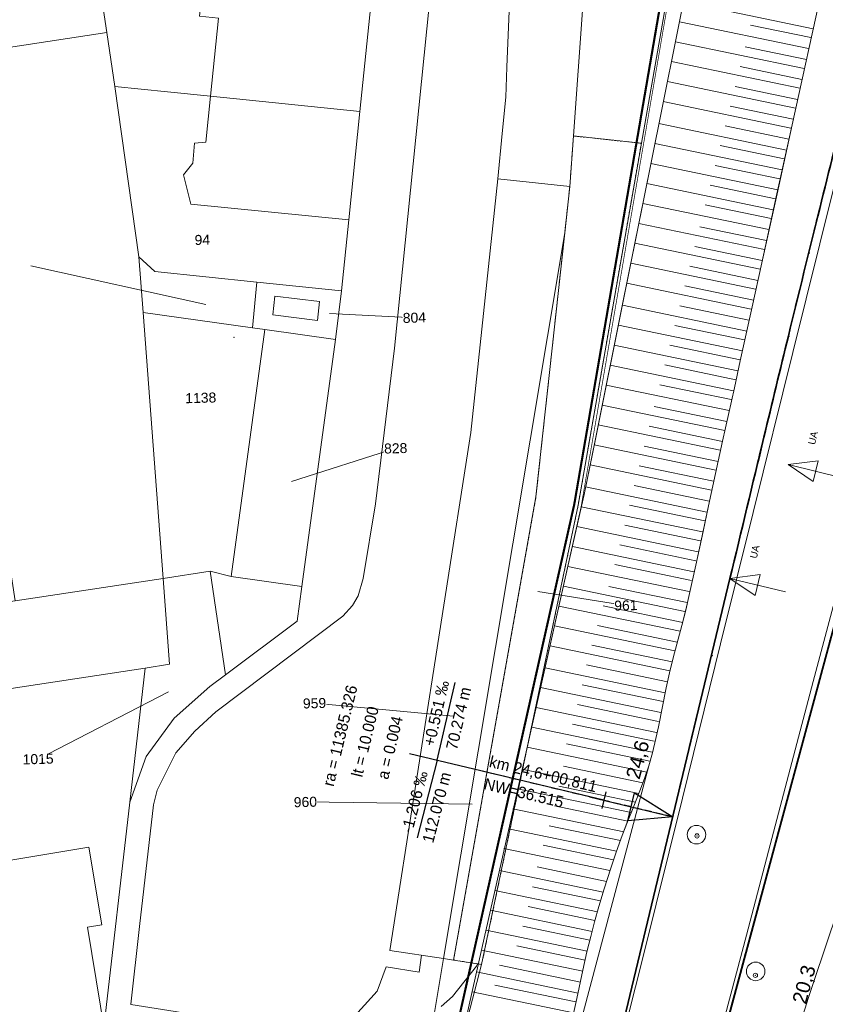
# Model space of a CAD drawing. Header units: millimetres. Extents: x -191 to 81095, y -508122 to 28741.
# Tile 62 of 255: x 4911 to 4967, y 9815 to 9884. Entities that reach past the tile are written whole.
import ezdxf
from ezdxf.enums import TextEntityAlignment as Align

# ---------------------------------------------------------------- set-up
doc = ezdxf.new("R2010")
doc.units = ezdxf.units.MM
for name, pattern in [('240620_Dorsten Achse$0$STRICHLINIE', [0.75, 0.5, -0.25]), ('AUSGEZOGEN', [2, 1, 1]), ('Marx-Verm$0$1', [0]), ('STRICHPUNKT', [1, 0.5, -0.25, 0, -0.25]), ('VE22-087 DB - VST Hervest-Dorsten ALK VA2736$0$1', [0]), ('VE22-087 DB - VST Hervest-Dorsten ALK VA2736$0$2', [0.16, 0.06, -0.1]), ('VERDECKT2', [4.7625, 3.175, -1.5875])]:
    doc.linetypes.add(name, pattern=pattern)
doc.layers.get('0').update_dxf_attribs({"color": 251})
for name, color, linetype, lineweight in [('240620_Dorsten Achse$0$EB-2236S-QPLIN-TXT', 7, 'Continuous', 35), ('240620_Dorsten Achse$0$EB-62236R-A-ACHSE', 1, 'Continuous', 35), ('240620_Dorsten Achse$0$EB-62236S-A-KM', 1, 'Continuous', 18), ('240620_Dorsten Achse$0$EB-62273R-A-ACHSE', 1, 'Continuous', 35), ('240620_Dorsten Achse$0$EB-62273R-A-PFEIL-LIN', 1, 'Continuous', 18), ('240620_Dorsten Achse$0$EB-62273R-A-PFEIL-TXT', 1, 'Continuous', 18), ('240620_Dorsten Achse$0$EB-62273R-TS-FUSS', 250, '240620_Dorsten Achse$0$STRICHLINIE', 25), ('240620_Dorsten Achse$0$EB-62273R-TS-LIN', 250, 'Continuous', 25), ('240620_Dorsten Achse$0$EB-62273R-TS-TXT-025', 250, 'Continuous', 25), ('240620_Dorsten Achse$0$EB-62273S-A-KM', 1, 'Continuous', 18), ('240620_Dorsten Achse$0$EB-62273S-A-KMTXT', 1, 'Continuous', 35), ('240620_Dorsten Achse$0$EB-62273S-A-PFEIL-LIN', 1, 'Continuous', 18), ('240620_Dorsten Achse$0$EB-62273S-A-PFEIL-TXT', 1, 'Continuous', 18), ('EB-2236R-A-ACHSE', 2, 'Continuous', 35), ('Marx-Verm$0$S_B-BhnAxe', 251, 'Marx-Verm$0$1', 18), ('Marx-Verm$0$S_BGleise', 251, 'Marx-Verm$0$1', 18), ('VE22-087 DB - VST Hervest-Dorsten ALK VA2736$0$AX_Bahnverkehr', 7, 'VE22-087 DB - VST Hervest-Dorsten ALK VA2736$0$1', 18), ('VE22-087 DB - VST Hervest-Dorsten ALK VA2736$0$AX_Flurstueck', 9, 'VE22-087 DB - VST Hervest-Dorsten ALK VA2736$0$1', 18), ('VE22-087 DB - VST Hervest-Dorsten ALK VA2736$0$AX_Gebaeude', 7, 'VE22-087 DB - VST Hervest-Dorsten ALK VA2736$0$1', 18), ('VE22-087 DB - VST Hervest-Dorsten ALK VA2736$0$AX_Gehoelz', 7, 'VE22-087 DB - VST Hervest-Dorsten ALK VA2736$0$1', 18), ('VE22-087 DB - VST Hervest-Dorsten ALK VA2736$0$AX_Gelaendekante', 7, 'VE22-087 DB - VST Hervest-Dorsten ALK VA2736$0$1', 18), ('VE22-087 DB - VST Hervest-Dorsten ALK VA2736$0$AX_Gleis', 7, 'VE22-087 DB - VST Hervest-Dorsten ALK VA2736$0$1', 18), ('VE22-087 DB - VST Hervest-Dorsten ALK VA2736$0$AX_IndustrieUndGewerbeflaeche', 7, 'VE22-087 DB - VST Hervest-Dorsten ALK VA2736$0$1', 18), ('VE22-087 DB - VST Hervest-Dorsten ALK VA2736$0$AX_Platz', 7, 'VE22-087 DB - VST Hervest-Dorsten ALK VA2736$0$1', 18), ('VE22-087 DB - VST Hervest-Dorsten ALK VA2736$0$AX_SportFreizeitUndErholungsflaeche', 7, 'VE22-087 DB - VST Hervest-Dorsten ALK VA2736$0$1', 18), ('VE22-087 DB - VST Hervest-Dorsten ALK VA2736$0$AX_Strassenverkehr', 7, 'VE22-087 DB - VST Hervest-Dorsten ALK VA2736$0$1', 18), ('VE22-087 DB - VST Hervest-Dorsten ALK VA2736$0$AX_Strassenverkehrsanlage', 7, 'VE22-087 DB - VST Hervest-Dorsten ALK VA2736$0$1', 18), ('VE22-087 DB - VST Hervest-Dorsten ALK VA2736$0$AX_Weg', 7, 'VE22-087 DB - VST Hervest-Dorsten ALK VA2736$0$1', 18), ('VE22-087 DB - VST Hervest-Dorsten ALK VA2736$0$AX_Wohnbauflaeche', 7, 'VE22-087 DB - VST Hervest-Dorsten ALK VA2736$0$1', 18)]:
    doc.layers.add(name, color=color, linetype=linetype, lineweight=lineweight)
for name, color, linetype in [('TTK-DB-Grenze', 110, 'AUSGEZOGEN'), ('TTK-P-Gleis', 162, 'Continuous'), ('XREF ALK Kataster', 251, 'Continuous'), ('XREF Nachvermessung', 7, 'Continuous')]:
    doc.layers.add(name, color=color, linetype=linetype)
doc.layers.add('TTK-P-Planfeststellungsgrenze 100', color=7, linetype='VERDECKT2', lineweight=50, true_color=0x000000)
doc.styles.add('240620_Dorsten Achse$0$Beschriftung', font='arial.ttf')
doc.styles.add('240620_Dorsten Achse$0$PROVI', font='PROVI.SHX')
doc.styles.add('VE22-087 DB - VST Hervest-Dorsten ALK VA2736$0$0', font='arial.ttf')

# ---------------------------------------------------------------- blocks, each defined once
blk = doc.blocks.new('VE22-087 DB - VST Hervest-Dorsten ALK VA2736$0$99')
at = {"color": 0}
blk.add_point((0, 0), dxfattribs=at)
blk = doc.blocks.new('VE22-087 DB - VST Hervest-Dorsten ALK VA2736')
at = {"layer": 'VE22-087 DB - VST Hervest-Dorsten ALK VA2736$0$AX_Flurstueck', "linetype": 'VE22-087 DB - VST Hervest-Dorsten ALK VA2736$0$1', "lineweight": 13, "ltscale": 0.5}
for points in [[(4960.254, 9909.943, 0), (4954.232, 9875.53, 0), (4949.806, 9850.188, 0), (4943.047, 9818.026, 0), (4940.968, 9810.002, 0), (4939.011, 9810.311, 0), (4935.727, 9790.718, 0), (4943.836, 9790.97, 0), (4962.705, 9793.85, 0), (4974.252, 9795.164, 0), (5003.247, 9866.663, 0), (5013.394, 9902.579, 0)], [(4936.215, 9894.261, 0), (4934.516, 9877.769, 0), (4933.744, 9870.178, 0), (4933.236, 9865.189, 0), (4932.809, 9861.801, 0), (4930.457, 9844.496, 0), (4930.127, 9842.061, 0), (4925.118, 9838.312, 0), (4924, 9837.478, 0), (4921.521, 9835.26, 0), (4919.551, 9832.577, 0), (4918.402, 9829.399, 0), (4916.606, 9813.793, 0)], [(4939.011, 9810.311, 0), (4940.37, 9818.435, 0), (4936.627, 9819.006, 0), (4942.3, 9855.272, 0), (4944.178, 9873.055, 0), (4949.218, 9872.503, 0), (4949.475, 9876.047, 0), (4951.391, 9902.74, 0)], [(4855.744, 9909.297, 0), (4866.691, 9837.837, 0), (4823.075, 9831.155, 0), (4817.334, 9823.258, 0), (4855.578, 9829.073, 0), (4855.687, 9829.09, 0), (4866.022, 9830.677, 0), (4870.747, 9831.4, 0), (4866.951, 9856.115, 0), (4864.005, 9875.234, 0), (4916.798, 9883.292, 0), (4915.36, 9892.961, 0)], [(4923.731, 9864.251, 0), (4911.477, 9866.955, 0)], [(4932.389, 9863.621, 0), (4938.337, 9863.319, 0)], [(4929.735, 9851.846, 0), (4937.028, 9854.174, 0)], [(4946.988, 9844.147, 0), (4953.146, 9843.168, 0)], [(4921.111, 9837.11, 0), (4911.986, 9832.411, 0)], [(4941.083, 9835.408, 0), (4931.343, 9836.319, 0)], [(4942.38, 9829.242, 0), (4930.702, 9829.402, 0)]]:
    blk.add_polyline3d(points, dxfattribs=at)
for points in [[(4951.391, 9902.74, 0), (4949.475, 9876.047, 0), (4954.232, 9875.53, 0), (4960.254, 9909.943, 0), (4963.962, 9931.131, 0), (4953.481, 9931.909, 0)], [(4915.362, 9893.021, 0), (4915.36, 9892.961, 0), (4916.798, 9883.292, 0), (4917.362, 9879.504, 0), (4921.046, 9879.142, 0), (4924.059, 9878.837, 0), (4934.516, 9877.769, 0), (4936.215, 9894.261, 0), (4915.264, 9896.42, 0)], [(4916.798, 9883.292, 0), (4864.005, 9875.234, 0), (4866.951, 9856.115, 0), (4907.488, 9862.351, 0), (4910.374, 9843.482, 0), (4920.744, 9845.061, 0), (4919.352, 9863.681, 0), (4919.044, 9867.588, 0), (4917.362, 9879.504, 0)], [(4921.046, 9879.142, 0), (4917.362, 9879.504, 0), (4919.044, 9867.588, 0), (4920.158, 9866.553, 0), (4927.294, 9865.818, 0), (4933.236, 9865.189, 0), (4933.744, 9870.178, 0), (4934.516, 9877.769, 0), (4924.059, 9878.837, 0)], [(4941.08, 9818.327, 0), (4940.37, 9818.435, 0), (4939.011, 9810.311, 0), (4940.968, 9810.002, 0), (4943.047, 9818.026, 0), (4949.806, 9850.188, 0), (4954.232, 9875.53, 0), (4949.475, 9876.047, 0), (4949.218, 9872.503, 0), (4948.865, 9869.273, 0), (4946.85, 9850.761, 0)], [(4942.3, 9855.272, 0), (4936.627, 9819.006, 0), (4940.37, 9818.435, 0), (4948.865, 9869.273, 0), (4949.218, 9872.503, 0), (4944.178, 9873.055, 0)], [(4948.865, 9869.273, 0), (4940.37, 9818.435, 0), (4941.08, 9818.327, 0), (4946.85, 9850.761, 0)], [(4919.044, 9867.588, 0), (4919.352, 9863.681, 0), (4927.011, 9862.619, 0), (4927.294, 9865.818, 0), (4920.158, 9866.553, 0)], [(4927.294, 9865.818, 0), (4927.011, 9862.619, 0), (4927.872, 9862.499, 0), (4932.809, 9861.801, 0), (4933.236, 9865.189, 0)], [(4919.352, 9863.681, 0), (4920.744, 9845.061, 0), (4924.034, 9845.562, 0), (4925.118, 9838.312, 0), (4930.127, 9842.061, 0), (4930.457, 9844.496, 0), (4925.513, 9845.188, 0), (4927.872, 9862.499, 0), (4927.011, 9862.619, 0)], [(4927.872, 9862.499, 0), (4925.513, 9845.188, 0), (4930.457, 9844.496, 0), (4932.809, 9861.801, 0)], [(4925.118, 9838.312, 0), (4924.034, 9845.562, 0), (4920.744, 9845.061, 0), (4921.194, 9839.044, 0), (4919.478, 9838.783, 0), (4918.402, 9829.399, 0), (4919.551, 9832.577, 0), (4921.521, 9835.26, 0), (4924, 9837.478, 0)], [(4920.744, 9845.061, 0), (4910.374, 9843.482, 0), (4882.4, 9839.201, 0), (4883.302, 9833.294, 0), (4919.478, 9838.783, 0), (4921.194, 9839.044, 0)], [(4883.302, 9833.294, 0), (4870.747, 9831.4, 0), (4866.022, 9830.677, 0), (4867.827, 9819.1, 0), (4899.179, 9823.892, 0), (4904.232, 9787.428, 0), (4908.063, 9788.053, 0), (4921.396, 9790.221, 0), (4924.442, 9790.713, 0), (4926.596, 9807.861, 0), (4926.559, 9809.77, 0), (4925.985, 9811.108, 0), (4924.947, 9812.162, 0), (4923.544, 9812.711, 0), (4916.606, 9813.793, 0), (4918.402, 9829.399, 0), (4919.478, 9838.783, 0)]]:
    blk.add_polyline3d(points, close=True, dxfattribs=at)
at = {"layer": 'VE22-087 DB - VST Hervest-Dorsten ALK VA2736$0$AX_Gebaeude', "color": 7, "linetype": 'VE22-087 DB - VST Hervest-Dorsten ALK VA2736$0$1', "lineweight": 13, "ltscale": 0.5}
for points in [[(4923.853, 9889.838, 0), (4923.297, 9884.447, 0), (4924.62, 9884.307, 0), (4924.059, 9878.837, 0), (4934.516, 9877.769, 0), (4936.215, 9894.261, 0), (4925.756, 9895.34, 0), (4925.175, 9889.701, 0)], [(4922.818, 9874.134, 0), (4922.163, 9873.315, 0), (4922.69, 9871.259, 0), (4933.744, 9870.178, 0), (4934.516, 9877.769, 0), (4924.059, 9878.837, 0), (4923.726, 9875.604, 0), (4922.948, 9875.538, 0)], [(4928.557, 9864.82, 0), (4928.414, 9863.511, 0), (4931.551, 9863.129, 0), (4931.691, 9864.449, 0)], [(4915.535, 9826.232, 0), (4902.241, 9824.027, 0), (4904.195, 9811.946, 0), (4904.332, 9811.969, 0), (4904.772, 9809.257, 0), (4904.633, 9809.235, 0), (4908.063, 9788.053, 0), (4921.396, 9790.221, 0), (4919.896, 9799.564, 0), (4922.354, 9799.938, 0), (4921.153, 9807.689, 0), (4918.655, 9807.309, 0), (4917.664, 9813.406, 0), (4916.663, 9813.248, 0), (4915.443, 9820.642, 0), (4916.44, 9820.805, 0)]]:
    blk.add_polyline3d(points, close=True, dxfattribs=at)
at = {"layer": 'VE22-087 DB - VST Hervest-Dorsten ALK VA2736$0$AX_Gelaendekante', "color": 251}
for p, q in [((4966.255, 9883.558), (4957.175, 9885.445)), ((4965.946, 9882.167), (4956.894, 9884.048)), ((4966.101, 9882.939), (4961.885, 9883.816)), ((4965.636, 9880.775), (4956.613, 9882.65)), ((4965.79, 9881.394), (4961.499, 9882.286)), ((4965.327, 9879.384), (4956.332, 9881.253)), ((4965.481, 9880.003), (4961.149, 9880.903)), ((4965.018, 9877.992), (4956.051, 9879.856)), ((4965.171, 9878.611), (4960.8, 9879.519)), ((4964.709, 9876.601), (4955.77, 9878.458)), ((4964.862, 9877.22), (4960.451, 9878.136)), ((4964.397, 9875.056), (4955.459, 9876.913)), ((4964.553, 9875.828), (4960.101, 9876.753)), ((4964.088, 9873.664), (4955.178, 9875.515)), ((4964.244, 9874.437), (4959.751, 9875.37)), ((4963.779, 9872.273), (4954.897, 9874.118)), ((4963.935, 9873.045), (4959.402, 9873.987)), ((4963.47, 9870.881), (4954.616, 9872.721)), ((4963.626, 9871.654), (4959.052, 9872.604)), ((4963.161, 9869.49), (4954.335, 9871.324)), ((4963.316, 9870.263), (4958.703, 9871.221)), ((4962.851, 9868.098), (4954.054, 9869.926)), ((4963.005, 9868.717), (4958.317, 9869.691)), ((4962.542, 9866.707), (4953.773, 9868.529)), ((4962.696, 9867.326), (4957.967, 9868.308)), ((4962.233, 9865.316), (4953.492, 9867.132)), ((4962.386, 9865.934), (4957.618, 9866.925)), ((4961.924, 9863.924), (4953.211, 9865.735)), ((4962.077, 9864.543), (4957.269, 9865.542)), ((4961.612, 9862.379), (4952.9, 9864.189)), ((4961.768, 9863.151), (4956.919, 9864.159)), ((4961.303, 9860.987), (4952.619, 9862.792)), ((4961.459, 9861.76), (4956.57, 9862.776)), ((4960.994, 9859.596), (4952.337, 9861.395)), ((4961.15, 9860.368), (4956.221, 9861.393)), ((4960.685, 9858.204), (4952.056, 9859.997)), ((4960.841, 9858.977), (4955.871, 9860.01)), ((4960.376, 9856.813), (4951.775, 9858.6)), ((4960.531, 9857.586), (4955.522, 9858.627)), ((4960.067, 9855.421), (4951.494, 9857.203)), ((4960.22, 9856.04), (4955.136, 9857.097)), ((4959.757, 9854.03), (4951.213, 9855.805)), ((4959.911, 9854.649), (4954.786, 9855.714)), ((4959.448, 9852.639), (4950.93, 9854.409)), ((4959.602, 9853.257), (4954.437, 9854.33)), ((4959.139, 9851.247), (4950.645, 9853.012)), ((4959.292, 9851.866), (4954.087, 9852.947)), ((4958.827, 9849.702), (4950.329, 9851.467)), ((4958.983, 9850.474), (4953.738, 9851.564)), ((4958.518, 9848.31), (4950.027, 9850.075)), ((4958.674, 9849.083), (4953.403, 9850.178)), ((4958.209, 9846.919), (4949.713, 9848.684)), ((4958.365, 9847.692), (4953.066, 9848.793)), ((4957.9, 9845.527), (4949.4, 9847.294)), ((4958.056, 9846.3), (4952.727, 9847.407)), ((4957.591, 9844.136), (4949.087, 9845.903)), ((4957.747, 9844.909), (4952.371, 9846.026)), ((4956.586, 9839.978), (4948.148, 9841.731)), ((4956.749, 9840.594), (4951.157, 9841.756)), ((4956.388, 9839.214), (4950.759, 9840.383)), ((4956.235, 9838.595), (4947.835, 9840.34)), ((4956.062, 9837.826), (4950.401, 9839.002)), ((4955.906, 9837.053), (4947.489, 9838.802)), ((4955.597, 9835.662), (4947.176, 9837.412)), ((4955.753, 9836.434), (4950.083, 9837.613)), ((4955.288, 9834.27), (4946.863, 9836.021)), ((4955.443, 9835.043), (4949.763, 9836.223)), ((4954.979, 9832.879), (4946.55, 9834.63)), ((4955.134, 9833.652), (4949.404, 9834.842)), ((4954.611, 9831.5), (4946.237, 9833.24)), ((4954.825, 9832.26), (4948.981, 9833.475)), ((4954.061, 9829.998), (4945.863, 9831.702)), ((4954.346, 9830.744), (4948.776, 9831.902)), ((4953.523, 9828.655), (4945.55, 9830.311)), ((4953.821, 9829.398), (4948.457, 9830.512)), ((4952.995, 9827.309), (4945.237, 9828.921)), ((4953.282, 9828.054), (4948.137, 9829.123)), ((4952.497, 9825.956), (4944.924, 9827.53)), ((4952.768, 9826.705), (4947.779, 9827.742)), ((4952.031, 9824.598), (4944.611, 9826.139)), ((4952.285, 9825.35), (4947.355, 9826.374)), ((4951.551, 9823.087), (4944.293, 9824.595)), ((4951.788, 9823.843), (4946.934, 9824.852)), ((4951.149, 9821.715), (4943.98, 9823.204)), ((4951.368, 9822.474), (4946.615, 9823.462)), ((4950.777, 9820.336), (4943.668, 9821.814)), ((4950.978, 9821.1), (4946.295, 9822.073)), ((4950.436, 9818.952), (4943.355, 9820.423)), ((4950.621, 9819.718), (4945.937, 9820.692)), ((4950.126, 9817.56), (4943.043, 9819.032)), ((4950.296, 9818.33), (4945.513, 9819.324)), ((4949.963, 9816.789), (4944.293, 9817.967)), ((4949.797, 9816.018), (4942.697, 9817.494)), ((4949.644, 9815.4), (4943.974, 9816.578)), ((4949.488, 9814.627), (4942.384, 9816.103))]:
    blk.add_line(p, q, dxfattribs=at)
at = {"layer": 'VE22-087 DB - VST Hervest-Dorsten ALK VA2736$0$AX_Gleis', "color": 7, "linetype": 'VE22-087 DB - VST Hervest-Dorsten ALK VA2736$0$1', "lineweight": 13, "ltscale": 0.5}
for points in [[(4957.42, 9804.056, 0), (4957.907, 9805.915, 0), (4958.938, 9809.948, 0), (4960.106, 9814.441, 0), (4961.593, 9820.078, 0), (4963.263, 9826.399, 0), (4964.768, 9832.155, 0), (4966.262, 9837.838, 0), (4967.654, 9843.098, 0), (4968.994, 9848.146, 0), (4970.249, 9852.866, 0), (4972.594, 9860.839, 0), (4974.574, 9867.577, 0), (4976.627, 9874.561, 0), (4978.766, 9881.837, 0), (4980.98, 9889.427, 0)], [(4962.233, 9803.732, 0), (4962.677, 9805.329, 0), (4965.934, 9815.707, 0), (4967.52, 9820.445, 0), (4969.03, 9824.681, 0), (4970.448, 9828.411, 0), (4971.803, 9831.8, 0), (4974.328, 9837.843, 0), (4977.321, 9844.663, 0), (4979.452, 9849.295, 0), (4981.236, 9853.018, 0), (4983.22, 9856.999, 0), (4985.451, 9861.309, 0), (4987.787, 9865.67, 0), (4990.729, 9870.996, 0), (4993.911, 9876.584, 0), (4998.27, 9883.995, 0), (5001.715, 9889.671, 0), (5006.224, 9896.877, 0), (5009.558, 9902.051, 0), (5013.014, 9907.26, 0), (5015.921, 9911.521, 0)]]:
    blk.add_polyline3d(points, dxfattribs=at)
at = {"layer": 'VE22-087 DB - VST Hervest-Dorsten ALK VA2736$0$AX_IndustrieUndGewerbeflaeche', "color": 253, "linetype": 'VE22-087 DB - VST Hervest-Dorsten ALK VA2736$0$1', "lineweight": 13, "ltscale": 0.5, "true_color": 0x999999}
blk.add_polyline3d([(4933.236, 9865.189, 0), (4927.294, 9865.818, 0), (4927.011, 9862.619, 0), (4927.872, 9862.499, 0), (4932.809, 9861.801, 0)], close=True, dxfattribs=at)
at = {"layer": 'VE22-087 DB - VST Hervest-Dorsten ALK VA2736$0$AX_SportFreizeitUndErholungsflaeche', "color": 253, "linetype": 'VE22-087 DB - VST Hervest-Dorsten ALK VA2736$0$1', "lineweight": 13, "ltscale": 0.5, "true_color": 0x999999}
blk.add_polyline3d([(4954.622, 9971.807, 0), (4952.245, 9953.012, 0), (4951.331, 9944.035, 0), (4949.939, 9930.361, 0), (4948.159, 9915.774, 0), (4946.602, 9903.015, 0), (4945.27, 9892.106, 0), (4944.815, 9880.857, 0), (4944.731, 9878.774, 0), (4944.486, 9876.21, 0), (4944.178, 9873.055, 0), (4949.218, 9872.503, 0), (4949.475, 9876.047, 0), (4954.232, 9875.53, 0), (4960.254, 9909.943, 0), (4963.962, 9931.131, 0), (4953.481, 9931.909, 0), (4954.42, 9944.957, 0), (4957.352, 9968.122, 0)], close=True, dxfattribs=at)
at = {"layer": 'VE22-087 DB - VST Hervest-Dorsten ALK VA2736$0$AX_Gebaeude', "color": 7, "xscale": 0.5, "yscale": 0.5, "zscale": 0.5, "rotation": 1.589441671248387}
blk.add_blockref('VE22-087 DB - VST Hervest-Dorsten ALK VA2736$0$99', (4925.708, 9861.937), dxfattribs=at)
at = {"layer": 'VE22-087 DB - VST Hervest-Dorsten ALK VA2736$0$AX_Flurstueck', "char_height": 0.7, "attachment_point": 2, "rotation": 1.58944, "style": 'VE22-087 DB - VST Hervest-Dorsten ALK VA2736$0$0', "bg_fill": 3, "box_fill_scale": 1, "bg_fill_color": 256, "bg_fill_transparency": 0}
for s, insert in [('94', (4923.477, 9869.123)), ('804', (4938.327, 9863.669)), ('1138', (4923.366, 9858.055)), ('828', (4937.018, 9854.524)), ('961', (4953.136, 9843.518)), ('959', (4931.333, 9836.668)), ('1015', (4911.976, 9832.761)), ('960', (4930.693, 9829.752))]:
    blk.add_mtext(s, dxfattribs=dict(at, insert=insert))
at = {"layer": 'VE22-087 DB - VST Hervest-Dorsten ALK VA2736$0$AX_Bahnverkehr', "color": 253, "linetype": 'VE22-087 DB - VST Hervest-Dorsten ALK VA2736$0$1', "lineweight": 13, "ltscale": 0.5, "true_color": 0x999999}
blk.add_polyline3d([(4966.92, 9886.503, 0), (4964.793, 9876.822, 0), (4963.73, 9871.986, 0), (4962.669, 9867.158, 0), (4961.99, 9864.069, 0), (4961.16, 9860.288, 0), (4960.746, 9858.404, 0), (4960.336, 9856.539, 0), (4959.924, 9854.665, 0), (4959.426, 9852.395, 0), (4958.928, 9850.133, 0), (4958.555, 9848.355, 0), (4958.056, 9845.987, 0), (4957.561, 9843.781, 0), (4957.336, 9842.846, 0), (4957.056, 9841.751, 0), (4956.458, 9839.496, 0), (4956.198, 9838.446, 0), (4955.966, 9837.388, 0), (4955.431, 9834.67, 0), (4955.254, 9833.84, 0), (4955.013, 9832.847, 0), (4954.755, 9831.934, 0), (4947.529, 9804.72, 0)], dxfattribs=at)
at = {"layer": 'VE22-087 DB - VST Hervest-Dorsten ALK VA2736$0$AX_Gehoelz', "color": 3, "linetype": 'VE22-087 DB - VST Hervest-Dorsten ALK VA2736$0$1', "lineweight": 13, "ltscale": 0.5, "true_color": 0x00ff00}
for points in [[(4960.254, 9909.943, 0), (4954.232, 9875.53, 0), (4949.806, 9850.188, 0), (4943.047, 9818.026, 0), (4942.745, 9818.072, 0), (4942.685, 9817.911, 0), (4941.016, 9815.781, 0), (4940.206, 9815.068, 0)], [(4947.529, 9804.72, 0), (4954.755, 9831.934, 0), (4955.013, 9832.847, 0), (4955.254, 9833.84, 0), (4955.431, 9834.67, 0), (4955.966, 9837.388, 0), (4956.198, 9838.446, 0), (4956.458, 9839.496, 0), (4957.056, 9841.751, 0), (4957.336, 9842.846, 0), (4957.561, 9843.781, 0), (4958.056, 9845.987, 0), (4958.555, 9848.355, 0), (4958.928, 9850.133, 0), (4959.426, 9852.395, 0), (4959.924, 9854.665, 0), (4960.336, 9856.539, 0), (4960.746, 9858.404, 0), (4961.16, 9860.288, 0), (4961.99, 9864.069, 0), (4962.669, 9867.158, 0), (4963.73, 9871.986, 0), (4964.793, 9876.822, 0), (4966.92, 9886.503, 0)]]:
    blk.add_polyline3d(points, dxfattribs=at)
at = {"layer": 'VE22-087 DB - VST Hervest-Dorsten ALK VA2736$0$AX_Gelaendekante', "color": 251}
for p, q in [((4957.282, 9842.745), (4948.774, 9844.512)), ((4957.435, 9843.363), (4951.965, 9844.5)), ((4956.952, 9841.357), (4948.461, 9843.122)), ((4957.126, 9841.972), (4951.567, 9843.127))]:
    blk.add_line(p, q, dxfattribs=at)
at = {"layer": 'VE22-087 DB - VST Hervest-Dorsten ALK VA2736$0$AX_Gelaendekante', "color": 251, "linetype": 'VE22-087 DB - VST Hervest-Dorsten ALK VA2736$0$1', "lineweight": 13, "ltscale": 0.5}
for points in [[(4949.428, 9814.383, 0), (4949.717, 9815.63, 0), (4950.141, 9817.631, 0), (4950.422, 9818.896, 0), (4950.683, 9819.974, 0), (4950.954, 9821.014, 0), (4951.251, 9822.082, 0), (4951.617, 9823.31, 0), (4952.083, 9824.761, 0), (4952.443, 9825.81, 0), (4952.825, 9826.862, 0), (4953.223, 9827.907, 0), (4953.703, 9829.104, 0), (4954.135, 9830.183, 0), (4954.462, 9831.054, 0), (4954.756, 9831.936, 0), (4955.014, 9832.849, 0), (4955.254, 9833.843, 0), (4955.431, 9834.672, 0), (4955.966, 9837.39, 0), (4956.198, 9838.448, 0), (4956.458, 9839.498, 0), (4957.057, 9841.753, 0), (4957.337, 9842.849, 0), (4957.562, 9843.783, 0), (4958.057, 9845.99, 0), (4958.556, 9848.358, 0), (4958.929, 9850.136, 0), (4959.426, 9852.398, 0), (4959.925, 9854.669, 0), (4960.337, 9856.542, 0), (4960.746, 9858.408, 0), (4961.16, 9860.291, 0), (4961.991, 9864.072, 0), (4962.67, 9867.162, 0), (4963.731, 9871.99, 0), (4964.794, 9876.827, 0), (4966.921, 9886.508, 0)], [(4949.427, 9814.383, 0), (4949.717, 9815.629, 0), (4950.141, 9817.63, 0), (4950.422, 9818.895, 0), (4950.683, 9819.974, 0), (4950.953, 9821.013, 0), (4951.251, 9822.082, 0), (4951.617, 9823.309, 0), (4952.083, 9824.76, 0), (4952.443, 9825.809, 0), (4952.824, 9826.861, 0), (4953.222, 9827.905, 0), (4953.703, 9829.102, 0), (4954.135, 9830.182, 0), (4954.462, 9831.053, 0), (4954.756, 9831.934, 0), (4955.013, 9832.848, 0), (4955.254, 9833.841, 0), (4955.431, 9834.67, 0), (4955.966, 9837.389, 0), (4956.198, 9838.447, 0), (4956.458, 9839.496, 0), (4957.057, 9841.751, 0), (4957.336, 9842.847, 0), (4957.562, 9843.781, 0), (4958.057, 9845.987, 0), (4958.555, 9848.356, 0), (4958.928, 9850.134, 0), (4959.426, 9852.396, 0), (4959.924, 9854.666, 0), (4960.336, 9856.539, 0), (4960.746, 9858.405, 0), (4961.16, 9860.288, 0), (4961.99, 9864.069, 0), (4962.669, 9867.159, 0), (4963.73, 9871.987, 0), (4964.793, 9876.823, 0), (4966.92, 9886.503, 0)], [(4957.556, 9887.34, 0), (4954.864, 9873.953, 0), (4952.914, 9864.258, 0), (4951.015, 9854.823, 0), (4950.223, 9850.947, 0), (4949.064, 9845.801, 0), (4946.956, 9836.434, 0), (4945.154, 9828.424, 0), (4943.069, 9819.148, 0), (4941.711, 9813.11, 0)], [(4957.555, 9887.336, 0), (4954.863, 9873.949, 0), (4952.913, 9864.254, 0), (4951.015, 9854.819, 0), (4950.223, 9850.944, 0), (4949.064, 9845.798, 0), (4946.955, 9836.432, 0), (4945.154, 9828.422, 0), (4943.069, 9819.146, 0), (4941.711, 9813.108, 0)]]:
    blk.add_polyline3d(points, dxfattribs=at)
at = {"layer": 'VE22-087 DB - VST Hervest-Dorsten ALK VA2736$0$AX_Gleis', "color": 7, "linetype": 'VE22-087 DB - VST Hervest-Dorsten ALK VA2736$0$1', "lineweight": 13, "ltscale": 0.5}
blk.add_polyline3d([(4950.8, 9804.501, 0), (4951.521, 9807.349, 0), (4951.811, 9808.518, 0), (4954.332, 9818.483, 0), (4957.11, 9829.658, 0), (4959.783, 9840.468, 0), (4962.066, 9849.686, 0), (4964.848, 9860.882, 0), (4967.671, 9872.242, 0), (4970.557, 9883.857, 0), (4972.696, 9892.465, 0)], dxfattribs=at)
at = {"layer": 'VE22-087 DB - VST Hervest-Dorsten ALK VA2736$0$AX_IndustrieUndGewerbeflaeche', "color": 253, "linetype": 'VE22-087 DB - VST Hervest-Dorsten ALK VA2736$0$1', "lineweight": 13, "ltscale": 0.5, "true_color": 0x999999}
blk.add_polyline3d([(4908.063, 9788.053, 0), (4921.396, 9790.221, 0), (4924.442, 9790.713, 0), (4926.596, 9807.861, 0), (4926.559, 9809.77, 0), (4925.985, 9811.108, 0), (4924.947, 9812.162, 0), (4923.544, 9812.711, 0), (4916.606, 9813.793, 0), (4918.402, 9829.399, 0), (4919.551, 9832.577, 0), (4921.521, 9835.26, 0), (4924, 9837.478, 0), (4925.118, 9838.312, 0), (4930.127, 9842.061, 0), (4930.457, 9844.496, 0), (4925.513, 9845.188, 0), (4924.034, 9845.562, 0), (4920.744, 9845.061, 0), (4910.374, 9843.482, 0)], dxfattribs=at)
at = {"layer": 'VE22-087 DB - VST Hervest-Dorsten ALK VA2736$0$AX_Platz', "color": 254, "linetype": 'VE22-087 DB - VST Hervest-Dorsten ALK VA2736$0$1', "lineweight": 13, "ltscale": 0.5, "true_color": 0xd9ffd9}
blk.add_polyline3d([(4944.178, 9873.055, 0), (4942.3, 9855.272, 0), (4936.627, 9819.006, 0), (4940.37, 9818.435, 0), (4941.08, 9818.327, 0), (4946.85, 9850.761, 0), (4948.865, 9869.273, 0), (4949.218, 9872.503, 0)], close=True, dxfattribs=at)
at = {"layer": 'VE22-087 DB - VST Hervest-Dorsten ALK VA2736$0$AX_SportFreizeitUndErholungsflaeche', "color": 253, "linetype": 'VE22-087 DB - VST Hervest-Dorsten ALK VA2736$0$1', "lineweight": 13, "ltscale": 0.5, "true_color": 0x999999}
blk.add_polyline3d([(4798.985, 9810.113, 0), (4799.897, 9804.953, 0), (4815.86, 9807.687, 0), (4821.351, 9808.638, 0), (4821.244, 9809.144, 0), (4820.637, 9809.962, 0), (4819.469, 9810.975, 0), (4818.71, 9811.96, 0), (4818.285, 9813.123, 0), (4817.334, 9823.258, 0), (4855.578, 9829.073, 0), (4855.687, 9829.09, 0), (4866.022, 9830.677, 0), (4870.747, 9831.4, 0), (4866.951, 9856.115, 0), (4864.005, 9875.234, 0), (4916.798, 9883.292, 0), (4915.36, 9892.961, 0)], dxfattribs=at)
at = {"layer": 'VE22-087 DB - VST Hervest-Dorsten ALK VA2736$0$AX_Strassenverkehr', "color": 253, "linetype": 'VE22-087 DB - VST Hervest-Dorsten ALK VA2736$0$1', "lineweight": 13, "ltscale": 0.5, "true_color": 0x999999}
for points in [[(4936.215, 9894.261, 0), (4934.516, 9877.769, 0), (4933.744, 9870.178, 0), (4933.236, 9865.189, 0), (4932.809, 9861.801, 0), (4930.457, 9844.496, 0), (4930.127, 9842.061, 0), (4925.118, 9838.312, 0), (4924, 9837.478, 0), (4921.521, 9835.26, 0), (4919.551, 9832.577, 0), (4918.402, 9829.399, 0), (4916.606, 9813.793, 0)], [(4940.206, 9815.068, 0), (4941.016, 9815.781, 0), (4942.685, 9817.911, 0), (4942.745, 9818.072, 0), (4941.08, 9818.327, 0), (4940.37, 9818.435, 0), (4936.627, 9819.006, 0), (4942.3, 9855.272, 0), (4944.178, 9873.055, 0), (4944.486, 9876.21, 0), (4944.731, 9878.774, 0), (4944.815, 9880.857, 0), (4945.27, 9892.106, 0)]]:
    blk.add_polyline3d(points, dxfattribs=at)
at = {"layer": 'VE22-087 DB - VST Hervest-Dorsten ALK VA2736$0$AX_Strassenverkehrsanlage', "color": 7, "linetype": 'VE22-087 DB - VST Hervest-Dorsten ALK VA2736$0$1', "lineweight": 13, "ltscale": 0.5, "true_color": 0xf7f7f0}
blk.add_polyline3d([(4938.842, 9818.668, 0), (4938.669, 9817.478, 0), (4936.36, 9817.859, 0), (4935.739, 9816.145, 0), (4933.728, 9813.927, 0), (4932.678, 9813.318, 0), (4931.182, 9813.216, 0), (4918.471, 9815.221, 0), (4918.474, 9815.249, 0), (4919.097, 9820.675, 0), (4920.075, 9829.19, 0), (4920.326, 9830.23, 0), (4921.626, 9832.841, 0), (4922.965, 9834.357, 0), (4924.442, 9835.718, 0), (4933.316, 9842.421, 0), (4934, 9843.161, 0), (4934.406, 9843.849, 0), (4934.746, 9845.062, 0), (4935.605, 9850.271, 0), (4936.948, 9861.174, 0), (4940.138, 9892.797, 0)], dxfattribs=at)
at = {"layer": 'VE22-087 DB - VST Hervest-Dorsten ALK VA2736$0$AX_Weg', "color": 7, "linetype": 'VE22-087 DB - VST Hervest-Dorsten ALK VA2736$0$2', "lineweight": 13, "ltscale": 0.5}
blk.add_polyline3d([(4949.475, 9876.047, 0), (4949.218, 9872.503, 0), (4948.865, 9869.273, 0), (4946.85, 9850.761, 0), (4941.08, 9818.327, 0), (4942.745, 9818.072, 0), (4943.047, 9818.026, 0), (4949.806, 9850.188, 0), (4954.232, 9875.53, 0)], close=True, dxfattribs=at)
at = {"layer": 'VE22-087 DB - VST Hervest-Dorsten ALK VA2736$0$AX_Wohnbauflaeche', "color": 253, "linetype": 'VE22-087 DB - VST Hervest-Dorsten ALK VA2736$0$1', "lineweight": 13, "ltscale": 0.5, "true_color": 0x999999}
blk.add_polyline3d([(4915.36, 9892.961, 0), (4916.798, 9883.292, 0), (4917.362, 9879.504, 0), (4919.044, 9867.588, 0), (4919.352, 9863.681, 0), (4920.744, 9845.061, 0), (4924.034, 9845.562, 0), (4925.513, 9845.188, 0), (4927.872, 9862.499, 0), (4927.011, 9862.619, 0), (4927.294, 9865.818, 0), (4933.236, 9865.189, 0), (4933.744, 9870.178, 0), (4934.516, 9877.769, 0), (4936.215, 9894.261, 0)], dxfattribs=at)
blk = doc.blocks.new('Marx-Verm$0$1')
at = {"color": 0}
blk.add_circle((0, 0), 0.5, dxfattribs=at)
blk.add_point((0, 0), dxfattribs=at)
blk = doc.blocks.new('Marx-Verm$0$99')
at = {"color": 0}
blk.add_point((0, 0), dxfattribs=at)
blk = doc.blocks.new('Marx-Verm')
at = {"layer": 'Marx-Verm$0$S_B-BhnAxe', "lineweight": 35}
for p, xscale, yscale, zscale, rotation in [((2567392.309, 5726722.184), 0.2, 0.2, 0.2, 0.7647344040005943), ((2567390.964, 5726716.344), 0.2000000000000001, 0.2000000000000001, 0.2000000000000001, 0.7647338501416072), ((2567388.985, 5726707.654), 0.1999999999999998, 0.1999999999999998, 0.1999999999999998, 0.7647330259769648), ((2567385.879, 5726693.913), 0.2000000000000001, 0.2000000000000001, 0.2000000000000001, 0.7647317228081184)]:
    blk.add_blockref('Marx-Verm$0$99', p, dxfattribs=dict(at, xscale=xscale, yscale=yscale, zscale=zscale, rotation=rotation))
at = {"layer": 'Marx-Verm$0$S_BGleise', "xscale": 0.2999999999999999, "yscale": 0.2999999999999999, "zscale": 0.2999999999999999}
for p, rotation in [((2567384.98, 5726681.266), 0.7647305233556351), ((2567389.196, 5726671.555), 0.7647296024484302)]:
    blk.add_blockref('Marx-Verm$0$1', p, dxfattribs=dict(at, rotation=rotation))
blk = doc.blocks.new('240620_Dorsten Achse$0$PVI_TSNW')
at = {"color": 0, "linetype": 'ByBlock', "lineweight": -2, "flags": 128}
blk.add_lwpolyline([(0, 7.5), (0, 0), (-1.25, 3.75), (1.25, 3.75), (0, 0)], dxfattribs=at)

msp = doc.modelspace()

# ---------------------------------------------------------------- linework, layer by layer
at = {"layer": 'EB-2236R-A-ACHSE', "color": 251, "linetype": 'STRICHPUNKT', "ltscale": 10, "flags": 128}
msp.add_lwpolyline([(4859.502, 9422.799), (4872.511, 9471.077, 0.017829), (4877.336, 9491.914), (4880.465, 9508.02), (4883.328, 9522.752, -0.017829), (4892.816, 9563.73), (4973.336, 9862.553, -0.005234), (4993.14, 9933.103), (5038.787, 10089.402, -0.000207), (5041.243, 10097.8, -0.000622), (5043.007, 10103.796, -0.001037), (5045.268, 10111.383, -0.001452), (5047.324, 10118.162, -0.001867), (5049.623, 10125.563, -0.002282), (5051.83, 10132.469, -0.002696), (5054.241, 10139.759, -0.003111), (5056.621, 10146.683, -0.066775), (5124.742, 10280.593, -0.032347), (5164.803, 10331.303, -0.004102), (5170.572, 10337.602, -0.003555), (5176.723, 10344.115, -0.003008), (5182.611, 10350.188, -0.002461), (5188.975, 10356.61, -0.001914), (5194.843, 10362.429, -0.001367), (5201.444, 10368.889, -0.00082), (5206.677, 10373.967, -0.000273), (5214.02, 10381.059), (5282.892, 10447.511)], format="xyb", dxfattribs=at)

# ---------------------------------------------------------------- next in the draw order: block references
at = {"layer": 'XREF ALK Kataster', "color": 251}
msp.add_blockref('VE22-087 DB - VST Hervest-Dorsten ALK VA2736', (0, 0), dxfattribs=at)

# ---------------------------------------------------------------- next in the draw order: linework, layer by layer
at = {"layer": '240620_Dorsten Achse$0$EB-2236S-QPLIN-TXT', "color": 251}
msp.add_lwpolyline([(4957.019, 9802.003), (4960.462, 9814.782), (4967.819, 9842.085), (4972.165, 9858.214), (4978.705, 9882.257), (4985.717, 9907.323), (4991.187, 9926.396), (4996.298, 9943.92), (5000.365, 9957.846), (5003.226, 9967.643), (5007.183, 9981.192), (5010.739, 9993.367), (5014.748, 10007.097), (5018.773, 10020.878), (5022.828, 10034.763), (5026.886, 10048.658), (5031.45, 10064.286), (5035.031, 10076.549), (5039.484, 10091.79)], dxfattribs=at)
at = {"layer": '240620_Dorsten Achse$0$EB-62236R-A-ACHSE', "color": 251}
msp.add_line((4892.821, 9563.751), (4973.336, 9862.559), dxfattribs=at)
at = {"layer": '240620_Dorsten Achse$0$EB-62236S-A-KM', "color": 251}
msp.add_circle((4962.237, 9817.535), 0.65, dxfattribs=at)
at = {"layer": '240620_Dorsten Achse$0$EB-62273R-A-ACHSE', "color": 251}
msp.add_line((4947.283, 9790.227), (4960.438, 9845.062), dxfattribs=at)
at = {"layer": '240620_Dorsten Achse$0$EB-62273R-A-ACHSE', "color": 251, "flags": 128}
msp.add_lwpolyline([(4960.438, 9845.062, -0.000195), (4962.817, 9854.962, -0.000584), (4964.527, 9862.031, -0.000974), (4966.721, 9870.977, -0.001364), (4968.722, 9878.973)], format="xyb", dxfattribs=at)
at = {"layer": '240620_Dorsten Achse$0$EB-62273R-A-PFEIL-LIN', "color": 251, "flags": 128}
msp.add_lwpolyline([(4964.327, 9844.129), (4960.438, 9845.062), (4962.557, 9845.325), (4962.207, 9843.866), (4960.438, 9845.062)], dxfattribs=at)
at = {"layer": '240620_Dorsten Achse$0$EB-62273R-TS-FUSS', "color": 251, "flags": 128}
msp.add_lwpolyline([(4956.43, 9828.359), (4943.139, 9831.548), (4943.139, 9831.548), (4943.139, 9831.548)], dxfattribs=at)
at = {"layer": '240620_Dorsten Achse$0$EB-62273R-TS-LIN', "color": 251}
for p, q in [((4939.929, 9832.318), (4941.188, 9837.774)), ((4951.598, 9829.518), (4937.984, 9832.784)), ((4939.929, 9832.318), (4938.52, 9826.898)), ((4951.738, 9830.102), (4951.458, 9828.935))]:
    msp.add_line(p, q, dxfattribs=at)
at = {"layer": '240620_Dorsten Achse$0$EB-62273S-A-KM', "color": 251}
msp.add_circle((4958.094, 9827.112), 0.65, dxfattribs=at)
at = {"layer": '240620_Dorsten Achse$0$EB-62273S-A-PFEIL-LIN', "color": 251, "flags": 128}
msp.add_lwpolyline([(4968.387, 9852.085), (4964.504, 9853.044), (4966.625, 9853.292), (4966.266, 9851.836), (4964.504, 9853.044)], dxfattribs=at)
at = {"layer": 'TTK-DB-Grenze', "color": 251, "const_width": 0.05}
msp.add_lwpolyline([(5042.846, 10045.804), (5013.851, 10046.122), (5009.654, 10045.102), (5007.169, 10043.449), (5006.72, 10042.514), (5004.604, 10036.158), (5002.764, 10036.604), (5000.938, 10031.571), (4996.739, 10033.18), (4996.007, 10031.813), (5001.641, 10029.62), (4990.718, 9993.94), (4984.092, 9990.71), (4981.017, 9989.392), (4978.885, 9987.471), (4976.72, 9984.592), (4969.959, 9970.942), (4968.003, 9943.264), (4963.962, 9931.127), (4950.021, 9850.135), (4938.687, 9799.641, 0.535789), (4943.835, 9790.959), (4974.558, 9795.909)], format="xyb", dxfattribs=at)
at = {"layer": 'TTK-P-Gleis', "color": 251, "linetype": 'STRICHPUNKT', "ltscale": 5, "transparency": 33554687, "flags": 128}
msp.add_lwpolyline([(4956.424, 9828.329), (4959.144, 9839.665, -0.000112), (4962.433, 9853.363, -0.000658), (4964.528, 9862.026, -0.000609), (4965.951, 9867.848, -0.000787), (4967.273, 9873.194, -0.00093), (4968.693, 9878.848, -0.001012), (4970.095, 9884.342, -0.004267), (4976.247, 9907.431, -0.001012), (4977.765, 9912.894, -0.00093), (4979.347, 9918.505, -0.000787), (4980.86, 9923.8, -0.000609), (4982.522, 9929.558, -0.000658), (4985.016, 9938.114, -0.000112), (4988.979, 9951.633), (5013.132, 10033.961), (5016.274, 10044.6)], format="xyb", dxfattribs=at)
at = {"layer": 'TTK-P-Planfeststellungsgrenze 100', "color": 251, "ltscale": 2, "const_width": 0.15, "flags": 128}
msp.add_lwpolyline([(4968.094, 9794.463), (4968.094, 9794.463), (4973.036, 9813.205), (5011.093, 9926.649), (5036.611, 10010.672), (5046.106, 10041.346), (5049.146, 10040.049), (5053.692, 10040.845), (5057.785, 10049.418), (5068.793, 10053.109), (5111.953, 10052.501), (5130.957, 10053.343), (5140.45, 10034.472), (5155.641, 10043.774), (5148.26, 10059.136), (5175.542, 10069.356), (5165.909, 10097.601), (5148.226, 10095.355), (5135.588, 10095.855), (5135.559, 10098.457), (5128.48, 10098.382), (5128.34, 10093.819), (5110.716, 10089.986), (5085.478, 10089.418), (5085.012, 10094.318), (5077.205, 10093.731), (5061.748, 10061.335), (5017.113, 10061.358), (5015.555, 10055.788), (5008.307, 10055.769), (5008.349, 10050.615), (4997.136, 10050.503), (4997.215, 10047.316), (4994.03, 10047.268), (4992.305, 10047.753), (4989.034, 10036.825), (4980.865, 10040.773), (4979.48, 10038.145), (4989.931, 10033.218), (4989.162, 10030.954), (4996.608, 10028.038), (4994.671, 10024.295), (4995.634, 10021.526), (4996.282, 10020.129), (4996.599, 10018.566), (4997.624, 10018.205), (4990.303, 9994.294), (4983.884, 9991.165), (4980.744, 9989.818), (4978.515, 9987.81), (4976.292, 9984.855), (4969.467, 9971.076), (4967.508, 9943.363), (4963.475, 9931.249), (4949.53, 9850.232), (4938.211, 9799.805, 0.535585), (4943.863, 9790.457)], format="xyb", close=True, dxfattribs=at)

# ---------------------------------------------------------------- next in the draw order: block references
at = {"layer": '240620_Dorsten Achse$0$EB-62273R-TS-LIN', "color": 251, "xscale": 0.8, "yscale": 0.8, "rotation": 76.50977361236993}
msp.add_blockref('240620_Dorsten Achse$0$PVI_TSNW', (4956.43, 9828.359), dxfattribs=at)
at = {"layer": 'XREF Nachvermessung', "color": 251, "rotation": 359.2603692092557}
msp.add_blockref('Marx-Verm', (-2636136.569, -5683235.662), dxfattribs=at)

# ---------------------------------------------------------------- next in the draw order: texts
at = {"layer": '240620_Dorsten Achse$0$EB-62273R-A-PFEIL-TXT', "color": 251, "style": '240620_Dorsten Achse$0$PROVI'}
msp.add_text('UA', height=0.5, rotation=76.50977, dxfattribs=at).set_placement((4961.818, 9846.531), align=Align.TOP_LEFT)
at = {"layer": '240620_Dorsten Achse$0$EB-62273R-TS-TXT-025', "color": 251, "style": '240620_Dorsten Achse$0$PROVI'}
for s, rotation, p in [('+0.551 ‰', 77.00534, (4939.869, 9835.616)), ('70.274 m', 77.00534, (4941.428, 9835.256)), ('-1.206 ‰', 75.42436, (4938.349, 9829.422)), ('112.070 m', 75.42436, (4939.898, 9829.019))]:
    msp.add_text(s, height=0.8, rotation=rotation, dxfattribs=at).set_placement(p, align=Align.MIDDLE_CENTER)
for s, p in [('ra = 11385.326', (4933.516, 9833.953)), ('lt = 10.000', (4935.266, 9833.533)), ('a = 0.004', (4937.016, 9833.113))]:
    msp.add_text(s, height=0.8, rotation=76.50977, dxfattribs=at).set_placement(p, align=Align.CENTER)
msp.add_text('km 24,6+00,811', height=0.8, rotation=346.50977, dxfattribs=at).set_placement((4943.523, 9831.867))
msp.add_text('NW=36.515', height=0.8, rotation=346.50977, dxfattribs=at).set_placement((4943.336, 9831.089), align=Align.TOP_LEFT)
at = {"layer": '240620_Dorsten Achse$0$EB-62273S-A-KMTXT', "color": 251, "style": '240620_Dorsten Achse$0$Beschriftung'}
for s, p in [('24,6', (4954.45, 9832.234)), ('20,3', (4966.1, 9816.494))]:
    msp.add_text(s, height=1, rotation=74.87133, dxfattribs=at).set_placement(p, align=Align.CENTER)
at = {"layer": '240620_Dorsten Achse$0$EB-62273S-A-PFEIL-TXT', "color": 251, "style": '240620_Dorsten Achse$0$PROVI'}
msp.add_text('UA', height=0.5, rotation=76.11659, dxfattribs=at).set_placement((4965.895, 9854.503), align=Align.TOP_LEFT)

doc.saveas('drawing.dxf')
